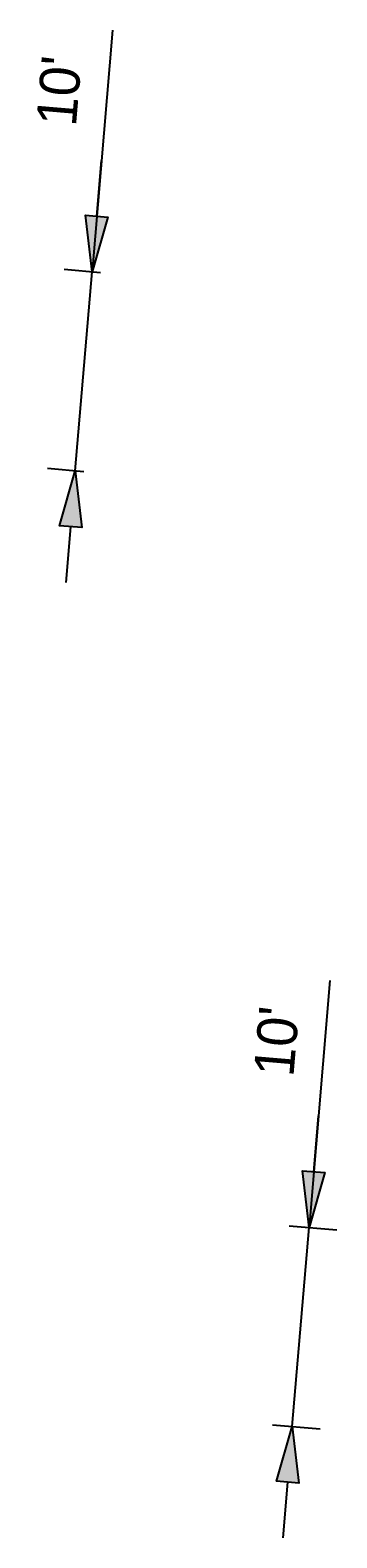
# Model space of a CAD drawing. Header units: feet. Extents: x 1369481 to 1370741, y 458527 to 460489.
# Tile 2 of 4: x 1370106 to 1370121, y 459797 to 459873. Entities that reach past the tile are written whole.
import ezdxf

# ---------------------------------------------------------------- set-up
doc = ezdxf.new("R2010")
doc.units = ezdxf.units.FT
doc.header["$MEASUREMENT"] = 0
doc.layers.add('PM_P_Text', color=7, linetype='Continuous')
doc.styles.add('Slanted-Normal', font='font31.shx', dxfattribs={"height": 0.1})
doc.dimstyles.new('Dec-0  Slanted', dxfattribs={"dimtxt": 0.14, "dimasz": 0.14, "dimexe": 0.07, "dimexo": 0.07, "dimgap": 0.07, "dimtad": 1, "dimdec": 0, "dimzin": 3, "dimdsep": 46, "dimtxsty": 'Slanted-Normal', "dimblk": 'Dim1', "dimcen": 0, "dimclrd": 95, "dimclre": 95, "dimclrt": 7, "dimaunit": 1, "dimadec": 5, "dimazin": 3, "dimtfac": 1, "dimtdec": 0, "dimtmove": 1, "dimatfit": 0, "dimldrblk": 'Dim1', "dimfxl": 1, "dimtolj": 1, "dimtzin": 0, "dimlwd": -1, "dimlwe": -1, "dimarcsym": 0})

# ---------------------------------------------------------------- blocks, each defined once
blk = doc.blocks.new('Dim1')
h = blk.add_hatch(color=4)
h.dxf.hatch_style = 1
h.paths.add_polyline_path([(0, 0), (-1, -0.2), (-1, 0.2)])
at = {"color": 4}
blk.add_lwpolyline([(0, 0), (-1, -0.2), (-1, 0.2), (0, 0)], dxfattribs=at)
blk = doc.blocks.new('*D1132')
at = {"layer": 'Defpoints', "color": 0, "transparency": 16777216}
for p in [(1370108.948, 459860.622), (1370110.771, 459860.468, 895.774), (1370109.931, 459850.503, 895.774)]:
    blk.add_point(p, dxfattribs=at)
at = {"layer": 'PM_P_Text', "color": 95, "linetype": 'Continuous', "transparency": 16777216}
for p, q in [((1370109.969, 459872.731), (1370108.948, 459860.622)), ((1370109.183, 459863.412), (1370109.418, 459866.202)), ((1370109.376, 459860.586), (1370107.553, 459860.739)), ((1370108.108, 459850.657), (1370108.948, 459860.622)), ((1370108.108, 459850.657), (1370108.948, 459860.622)), ((1370108.536, 459850.621), (1370106.713, 459850.775)), ((1370107.873, 459847.867), (1370107.637, 459845.077))]:
    blk.add_line(p, q, dxfattribs=at)
at = {"layer": 'PM_P_Text', "color": 95, "transparency": 16777216, "xscale": 2.8, "yscale": 2.8, "zscale": 2.8}
for p, rotation in [((1370108.948, 459860.622), 265.1813888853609), ((1370108.108, 459850.657), 85.18138888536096)]:
    blk.add_blockref('Dim1', p, dxfattribs=dict(at, rotation=rotation))
at = {"layer": 'PM_P_Text', "color": 7, "transparency": 16777216, "insert": (1370107.303, 459869.687), "char_height": 2, "attachment_point": 5, "rotation": 85.18139, "style": 'Slanted-Normal'}
blk.add_mtext("\\A1;10'", dxfattribs=at)
blk = doc.blocks.new('*D1133')
at = {"layer": 'Defpoints', "color": 0, "transparency": 16777216}
for p in [(1370117.443, 459812.981, 895.767), (1370119.828, 459812.78), (1370116.603, 459803.016, 895.767)]:
    blk.add_point(p, dxfattribs=at)
at = {"layer": 'PM_P_Text', "color": 95, "linetype": 'Continuous', "transparency": 16777216}
for p, q in [((1370120.87, 459825.138), (1370119.828, 459812.78)), ((1370120.063, 459815.57), (1370120.298, 459818.36)), ((1370118.838, 459812.863), (1370121.223, 459812.662)), ((1370118.988, 459802.815), (1370119.828, 459812.78)), ((1370118.988, 459802.815), (1370119.828, 459812.78)), ((1370117.998, 459802.898), (1370120.383, 459802.697)), ((1370118.753, 459800.025), (1370118.518, 459797.235))]:
    blk.add_line(p, q, dxfattribs=at)
at = {"layer": 'PM_P_Text', "color": 95, "transparency": 16777216, "xscale": 2.8, "yscale": 2.8, "zscale": 2.8}
for p, rotation in [((1370119.828, 459812.78), 265.1813888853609), ((1370118.988, 459802.815), 85.18138888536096)]:
    blk.add_blockref('Dim1', p, dxfattribs=dict(at, rotation=rotation))
at = {"layer": 'PM_P_Text', "color": 7, "transparency": 16777216, "insert": (1370118.205, 459822.094), "char_height": 2, "attachment_point": 5, "rotation": 85.18139, "style": 'Slanted-Normal'}
blk.add_mtext("\\A1;10'", dxfattribs=at)

msp = doc.modelspace()

# ---------------------------------------------------------------- dimensions: what is measured, and where the dimension line sits
at = {"layer": 'PM_P_Text'}
for base, p1, p2, picture, middle in [((1370108.948, 459860.622), (1370109.931, 459850.503, 895.774), (1370110.771, 459860.468, 895.774), '*D1132', (1370111.632, 459869.322)), ((1370119.828, 459812.78), (1370116.603, 459803.016, 895.767), (1370117.443, 459812.981, 895.767), '*D1133', (1370118.793, 459822.044))]:
    dim = msp.add_linear_dim(base=base, p1=p1, p2=p2, angle=85.18139, dimstyle='Dec-0  Slanted', override={"dimpost": "'"}, dxfattribs=at)
    dim.commit()
    dim.dimension.update_dxf_attribs({"geometry": picture, "text_midpoint": middle, "dimtype": 161})

doc.saveas('drawing.dxf')
